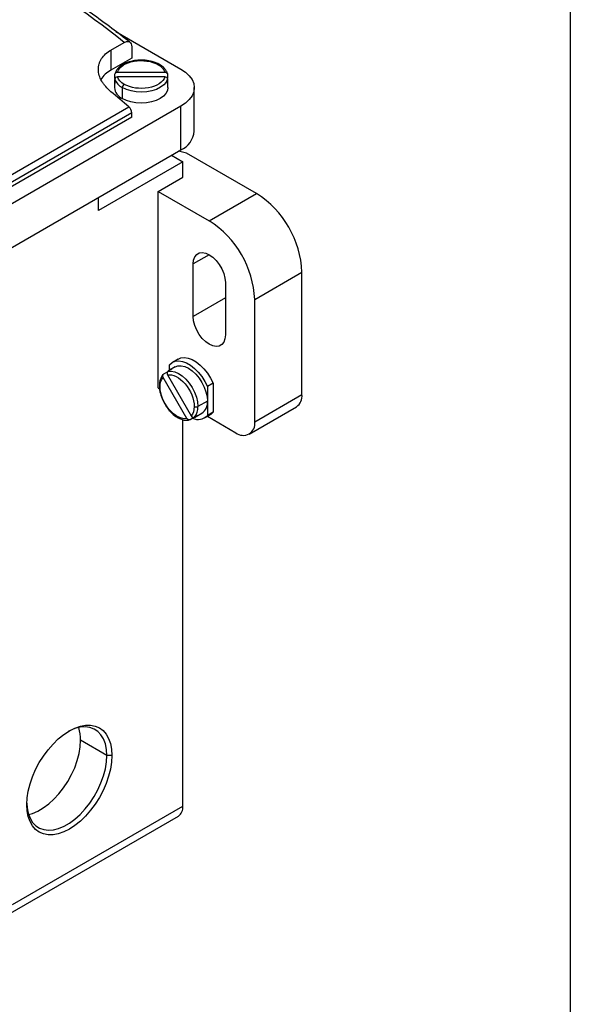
# Model space of a CAD drawing. Header units: millimetres. Extents: x 22 to 956, y 22 to 733.
# Tile 9 of 10: x 853 to 956, y 452 to 636. Entities that reach past the tile are written whole.
import ezdxf

# ---------------------------------------------------------------- set-up
doc = ezdxf.new("R2010")
doc.units = ezdxf.units.MM
doc.header["$LTSCALE"] = 3.5
doc.layers.add('TEXT', color=140, linetype='Continuous', lineweight=25)

msp = doc.modelspace()

# ---------------------------------------------------------------- linework, layer by layer
for p, q in [((870.746, 633.979), (882.89, 626.968)), ((869.808, 630.518), (872.283, 631.947)), ((869.808, 630.518), (869.808, 626.764)), ((873.697, 631.106), (873.697, 629.009)), ((873.697, 629.009), (869.808, 626.764)), ((870.529, 625.185), (870.529, 626.002)), ((871.037, 626.41), (879.893, 626.41)), ((880.401, 626.002), (880.401, 625.185)), ((870.465, 624.723), (870.465, 623.498)), ((870.529, 625.078), (870.529, 624.261)), ((879.893, 625.486), (871.037, 625.486)), ((880.401, 624.261), (880.401, 625.078)), ((880.465, 623.498), (880.465, 624.723)), ((871.929, 623.499), (871.929, 621.457)), ((885.379, 615.333), (885.379, 623.498)), ((882.89, 620.029), (834.099, 591.863)), ((837.093, 599.093), (873.155, 619.911)), ((873.697, 618.804), (837.635, 597.986)), ((873.697, 617.988), (873.697, 618.804)), ((882.89, 611.863), (882.89, 620.029)), ((873.697, 617.988), (837.635, 597.169)), ((834.099, 583.697), (882.89, 611.863)), ((883.95, 611.25), (882.464, 611.617)), ((897.032, 603.698), (883.95, 611.25)), ((883.243, 609.617), (867.465, 600.509)), ((881.121, 610.842), (883.243, 609.617)), ((883.243, 606.759), (883.243, 609.617)), ((877.179, 608.566), (877.285, 608.628)), ((878.647, 604.106), (883.243, 606.759)), ((878.647, 567.362), (878.647, 604.106)), ((878.647, 604.106), (888.193, 598.595)), ((888.193, 598.595), (897.032, 603.698)), ((867.465, 600.509), (867.465, 602.959)), ((888.193, 592.267), (885.188, 590.532)), ((885.188, 580.733), (885.188, 590.532)), ((896.678, 583.898), (905.517, 589.001)), ((905.517, 566.138), (905.517, 589.001)), ((891.198, 587.062), (891.198, 577.263)), ((891.198, 584.203), (885.188, 580.733)), ((896.678, 561.035), (896.678, 583.898)), ((882.365, 572.763), (881.304, 572.15)), ((881.175, 570.847), (880.468, 570.439)), ((881.804, 571.284), (880.743, 570.672)), ((880.768, 570.686), (880.768, 571.703)), ((883.997, 561.663), (879.568, 569.334)), ((879.668, 569.977), (880.375, 570.385)), ((880.368, 569.796), (884.797, 562.125)), ((878.647, 567.362), (878.896, 567.218)), ((888.9, 568.234), (887.839, 567.621)), ((887.839, 567.621), (887.839, 564.913)), ((888.9, 568.234), (888.9, 562.817)), ((896.678, 561.035), (905.517, 566.138)), ((887.839, 564.913), (886.072, 563.893)), ((887.839, 564.913), (887.839, 562.205)), ((895.642, 558.746), (904.481, 563.848)), ((883.243, 489.177), (883.243, 561.435)), ((885.311, 561.836), (884.604, 561.428)), ((885.404, 561.89), (886.111, 562.298)), ((885.743, 562.012), (886.804, 562.624)), ((887.304, 561.758), (888.364, 562.37)), ((887.829, 562.061), (893.143, 558.993)), ((888.9, 562.817), (887.839, 562.205)), ((869.037, 498.671), (864.128, 501.505)), ((869.985, 498.671), (869.037, 498.671)), ((851.423, 470.808), (883.243, 489.177)), ((850.595, 468.977), (882.415, 487.346))]:
    msp.add_line(p, q)
at = {"flags": 128}
for points in [[(882.89, 626.968), (883.756, 626.383), (884.453, 625.726), (884.963, 625.015), (885.275, 624.266), (885.379, 623.498), (885.275, 622.731), (884.963, 621.982), (884.453, 621.271), (883.756, 620.614), (882.89, 620.029)], [(880.401, 625.078), (880.144, 624.522), (879.702, 624.007), (879.091, 623.552), (878.336, 623.177), (877.468, 622.895), (876.52, 622.718), (875.53, 622.654), (874.537, 622.703), (873.582, 622.866), (872.701, 623.135), (871.929, 623.499)], [(880.465, 623.498), (880.369, 622.935), (880.084, 622.394), (879.622, 621.895), (879, 621.457), (878.243, 621.098), (877.378, 620.832), (876.44, 620.667), (875.465, 620.612), (874.489, 620.667), (873.552, 620.832), (872.687, 621.098), (871.929, 621.457)], [(885.188, 590.532), (885.263, 591.26), (885.485, 591.866), (885.843, 592.317), (886.319, 592.592), (886.889, 592.676), (887.524, 592.566), (888.193, 592.267), (888.862, 591.794), (889.497, 591.171), (890.067, 590.428), (890.542, 589.604), (890.9, 588.739), (891.123, 587.878), (891.198, 587.062)], [(891.198, 577.263), (891.123, 576.535), (890.9, 575.929), (890.542, 575.478), (890.067, 575.203), (889.497, 575.119), (888.862, 575.229), (888.193, 575.528), (887.524, 576.001), (886.889, 576.624), (886.319, 577.367), (885.843, 578.191), (885.485, 579.056), (885.263, 579.917), (885.188, 580.733)], [(880.768, 571.703), (881.243, 572.113), (881.815, 572.359), (882.467, 572.431), (883.178, 572.328), (883.924, 572.053), (884.683, 571.615), (885.43, 571.027), (886.141, 570.31), (886.793, 569.485), (887.365, 568.579), (887.839, 567.621)], [(882.365, 572.763), (882.876, 572.971), (883.528, 573.043), (884.238, 572.94), (884.985, 572.665), (885.744, 572.227), (886.491, 571.64), (887.201, 570.922), (887.853, 570.097), (888.426, 569.191), (888.9, 568.234)], [(881.804, 571.284), (882.34, 571.483), (882.951, 571.507), (883.614, 571.357), (884.304, 571.037), (884.994, 570.56), (885.657, 569.945), (886.268, 569.215), (886.804, 568.398), (887.243, 567.525), (887.57, 566.631), (887.771, 565.749), (887.839, 564.913)], [(880.468, 570.439), (881.078, 570.495), (881.745, 570.369), (882.444, 570.068), (883.147, 569.602), (883.825, 568.991), (884.452, 568.258), (885.003, 567.433), (885.456, 566.549), (885.794, 565.64), (886.001, 564.743), (886.072, 563.893)], [(854.075, 489.486), (854.143, 490.725), (854.346, 492.02), (854.681, 493.351), (855.141, 494.695), (855.719, 496.028), (856.405, 497.327), (857.187, 498.571), (858.052, 499.738), (858.986, 500.808), (859.971, 501.763), (860.992, 502.587), (862.03, 503.265), (863.068, 503.786), (864.089, 504.14), (865.074, 504.323), (866.007, 504.33), (866.873, 504.162), (867.655, 503.821), (868.341, 503.314), (868.919, 502.649), (869.379, 501.837), (869.714, 500.892), (869.917, 499.831), (869.985, 498.671)], [(869.037, 498.671), (868.968, 499.807), (868.76, 500.842), (868.418, 501.755), (867.948, 502.531), (867.359, 503.154), (866.662, 503.614), (865.87, 503.901), (864.998, 504.01), (864.061, 503.939), (863.078, 503.689), (862.067, 503.266), (861.788, 503.121)], [(854.416, 487.653), (855.124, 487.849), (856.136, 488.273), (857.157, 488.862), (858.169, 489.607), (859.152, 490.492), (860.088, 491.503), (860.961, 492.619), (861.753, 493.821), (862.45, 495.085), (863.039, 496.388), (863.508, 497.706), (863.85, 499.014), (864.058, 500.289), (864.128, 501.505)], [(869.985, 498.671), (869.917, 497.433), (869.714, 496.137), (869.379, 494.806), (868.919, 493.463), (868.341, 492.13), (867.655, 490.83), (866.873, 489.586), (866.007, 488.419), (865.074, 487.349), (864.089, 486.394), (863.068, 485.571), (862.03, 484.893), (860.992, 484.372), (859.971, 484.017), (858.986, 483.834), (858.052, 483.827), (857.187, 483.995), (856.405, 484.336), (855.719, 484.843), (855.141, 485.509), (854.681, 486.321), (854.346, 487.265), (854.143, 488.327), (854.075, 489.486)], [(854.079, 489.766), (854.145, 488.897), (854.352, 487.863), (854.694, 486.949), (855.164, 486.173), (855.753, 485.55), (856.45, 485.091), (857.242, 484.804), (858.114, 484.695), (859.051, 484.766), (860.034, 485.015), (861.046, 485.439), (862.067, 486.028), (863.078, 486.773), (864.061, 487.658), (864.998, 488.669), (865.87, 489.785), (866.662, 490.986), (867.359, 492.25), (867.948, 493.554), (868.418, 494.872), (868.76, 496.18), (868.968, 497.454), (869.037, 498.671)]]:
    msp.add_lwpolyline(points, dxfattribs=at)
for centre, radius, start, end in [((756.083, 486.185), 186.411, 51.43839, 68.56699), ((878.793, 627.58), 0.252, 65.70698, 125.61635), ((872.248, 622.211), 5.166, 118.19151, 147.5185), ((872.156, 624.723), 1.691, 164.15274, 195.84726), ((873.192, 626.028), 2.827, 199.64484, 243.47316), ((872.697, 623.464), 0.768, 122.60548, 177.39452), ((878.774, 624.723), 1.691, 344.15274, 15.84726), ((708.818, 427.674), 252.907, 49.4739, 50.46426), ((872.967, 623.748), 2.515, 185.6948, 245.62534), ((872.132, 618.724), 1.567, 2.93412, 49.23951), ((881.161, 615.731), 4.237, 294.07431, 354.60555), ((887.094, 588.163), 18.442, 2.60548, 57.39452), ((878.256, 583.06), 18.442, 2.60548, 57.39452), ((881.589, 569.207), 1.692, 104.16064, 135.85011), ((879.093, 567.787), 0.24, 184.0445, 247.26216), ((903.067, 565.867), 2.465, 305.01333, 6.29885), ((885.718, 564.575), 0.769, 242.60967, 297.39033), ((883.249, 563.721), 2.828, 319.6457, 3.46908), ((885.461, 564.61), 2.398, 304.05635, 7.25583), ((886.085, 563.946), 2.471, 245.62391, 315.21866), ((884.897, 563.477), 1.692, 284.16064, 315.85011), ((887.33, 564.154), 2.061, 300.10062, 319.59024), ((894.523, 560.686), 2.184, 230.79671, 9.21404), ((856.538, 501.634), 7.591, 359.03009, 17.25929), ((881.34, 488.935), 1.918, 304.05635, 7.25583)]:
    msp.add_arc(centre, radius, start, end)
for points, knots in [([(873.354, 631.983), (872.236, 632.846), (869.829, 634.703), (866.11, 637.417), (862.203, 640.154), (858.281, 642.771), (854.346, 645.27), (850.403, 647.647), (846.454, 649.901), (842.503, 652.028), (838.553, 654.027), (834.606, 655.898), (830.668, 657.628), (827.495, 658.942), (825.641, 659.629), (825.092, 659.833)], [0, 0, 0, 0, 0.0702355, 0.1512475, 0.2323554, 0.3135503, 0.3948245, 0.4761716, 0.5575863, 0.6390642, 0.7206022, 0.8021976, 0.8838484, 0.9655537, 1, 1, 1, 1]), ([(872.283, 631.947), (872.377, 632.001), (872.47, 632.044), (872.651, 632.106), (872.742, 632.126), (872.914, 632.141), (872.995, 632.137), (873.149, 632.105), (873.221, 632.076), (873.416, 631.959), (873.521, 631.834), (873.66, 631.518), (873.697, 631.323), (873.697, 631.106)], [0, 0, 0, 0, 0.125, 0.125, 0.25, 0.25, 0.375, 0.375, 0.5, 0.5, 0.75, 0.75, 1, 1, 1, 1]), ([(869.808, 622.723), (869.439, 623.027), (869.112, 623.345), (868.681, 623.844), (868.547, 624.013), (868.301, 624.36), (868.187, 624.537), (867.885, 625.071), (867.732, 625.429), (867.523, 626.154), (867.468, 626.522), (867.462, 627.238), (867.51, 627.588), (867.66, 628.101), (867.723, 628.27), (867.874, 628.599), (867.961, 628.758), (868.259, 629.222), (868.505, 629.514), (869.095, 630.056), (869.431, 630.301), (869.808, 630.518)], [0, 0, 0, 0, 0.125, 0.125, 0.1875, 0.1875, 0.25, 0.25, 0.375, 0.375, 0.5, 0.5, 0.625, 0.625, 0.6875, 0.6875, 0.75, 0.75, 0.875, 0.875, 1, 1, 1, 1]), ([(878.897, 627.81), (878.676, 627.925), (878.255, 628.144), (877.364, 628.434), (876.337, 628.619), (875.287, 628.65), (874.378, 628.579), (873.413, 628.398), (872.524, 628.084), (871.794, 627.682), (871.258, 627.266), (870.805, 626.75), (870.655, 626.355), (870.576, 626.149)], [0, 0, 0, 0, 0.0822452, 0.1568253, 0.2828273, 0.3787154, 0.4488685, 0.5383827, 0.6595205, 0.732317, 0.8132804, 0.9024862, 1, 1, 1, 1]), ([(871.037, 626.41), (871.334, 627.361), (872.523, 628.138), (875.719, 628.716), (877.463, 628.468), (878.647, 627.785)], [0, 0, 0, 0, 0.5, 0.5, 1, 1, 1, 1]), ([(880.383, 626.092), (880.381, 626.103), (880.354, 626.301), (880.152, 626.662), (879.793, 627.142), (879.361, 627.527), (879.026, 627.723), (878.888, 627.804)], [0, 0, 0, 0, 0.0167901, 0.2831674, 0.5513291, 0.8157885, 1, 1, 1, 1]), ([(870.529, 626.002), (870.529, 626.11), (870.585, 626.216), (870.773, 626.366), (870.904, 626.41), (871.037, 626.41)], [0, 0, 0, 0, 0.5, 0.5, 1, 1, 1, 1]), ([(879.893, 626.41), (880.026, 626.41), (880.157, 626.367), (880.345, 626.216), (880.401, 626.11), (880.401, 626.002)], [0, 0, 0, 0, 0.5, 0.5, 1, 1, 1, 1]), ([(871.037, 625.486), (870.904, 625.486), (870.773, 625.443), (870.585, 625.293), (870.529, 625.187), (870.529, 625.078)], [0, 0, 0, 0, 0.5, 0.5, 1, 1, 1, 1]), ([(879.893, 625.486), (879.596, 624.535), (878.407, 623.758), (875.211, 623.18), (873.467, 623.428), (872.283, 624.111)], [0, 0, 0, 0, 0.5, 0.5, 1, 1, 1, 1]), ([(880.401, 625.078), (880.401, 625.187), (880.345, 625.293), (880.157, 625.443), (880.026, 625.486), (879.893, 625.486)], [0, 0, 0, 0, 0.5, 0.5, 1, 1, 1, 1]), ([(879.599, 569.917), (879.59, 569.91), (879.432, 569.786), (879.22, 569.432), (878.984, 568.88), (878.867, 568.314), (878.865, 567.926), (878.864, 567.766)], [0, 0, 0, 0, 0.0167262, 0.2831098, 0.5512754, 0.8157395, 1, 1, 1, 1]), ([(879.568, 569.334), (879.502, 569.449), (879.474, 569.583), (879.51, 569.821), (879.574, 569.923), (879.668, 569.977)], [0, 0, 0, 0, 0.5, 0.5, 1, 1, 1, 1]), ([(880.468, 570.439), (880.374, 570.385), (880.31, 570.283), (880.274, 570.046), (880.302, 569.911), (880.368, 569.796)], [0, 0, 0, 0, 0.5, 0.5, 1, 1, 1, 1]), ([(880.368, 569.796), (881.341, 570.014), (882.609, 569.373), (884.707, 566.894), (885.364, 565.26), (885.364, 563.893)], [0, 0, 0, 0, 0.5, 0.5, 1, 1, 1, 1]), ([(878.854, 567.771), (878.865, 567.522), (878.886, 567.047), (879.08, 566.131), (879.433, 565.149), (879.932, 564.224), (880.447, 563.473), (881.087, 562.727), (881.803, 562.114), (882.516, 561.683), (883.145, 561.428), (883.818, 561.293), (884.235, 561.36), (884.453, 561.395)], [0, 0, 0, 0, 0.0822451, 0.1568252, 0.2828271, 0.3787153, 0.4488684, 0.5383827, 0.6595206, 0.7323171, 0.8132805, 0.9024863, 1, 1, 1, 1]), ([(883.997, 561.663), (883.024, 561.446), (881.756, 562.086), (879.658, 564.565), (879, 566.199), (879, 567.566)], [0, 0, 0, 0, 0.5, 0.5, 1, 1, 1, 1]), ([(884.604, 561.428), (884.51, 561.374), (884.39, 561.369), (884.166, 561.457), (884.063, 561.548), (883.997, 561.663)], [0, 0, 0, 0, 0.5, 0.5, 1, 1, 1, 1]), ([(884.797, 562.125), (884.863, 562.01), (884.966, 561.919), (885.19, 561.831), (885.31, 561.836), (885.404, 561.89)], [0, 0, 0, 0, 0.5, 0.5, 1, 1, 1, 1])]:
    msp.add_open_spline(points, degree=3, knots=knots)
for points in [[(878.647, 627.785), (879.295, 627.411), (879.73, 626.931), (879.893, 626.41)], [(872.283, 624.111), (871.635, 624.485), (871.2, 624.965), (871.037, 625.486)], [(879, 567.566), (879, 568.315), (879.199, 568.932), (879.568, 569.334)], [(885.364, 563.893), (885.364, 563.144), (885.166, 562.527), (884.797, 562.125)]]:
    msp.add_open_spline(points, degree=3)
at = {"layer": 'TEXT'}
msp.add_line((955.675, 733.425), (955.675, 22.225), dxfattribs=at)

doc.saveas('drawing.dxf')
